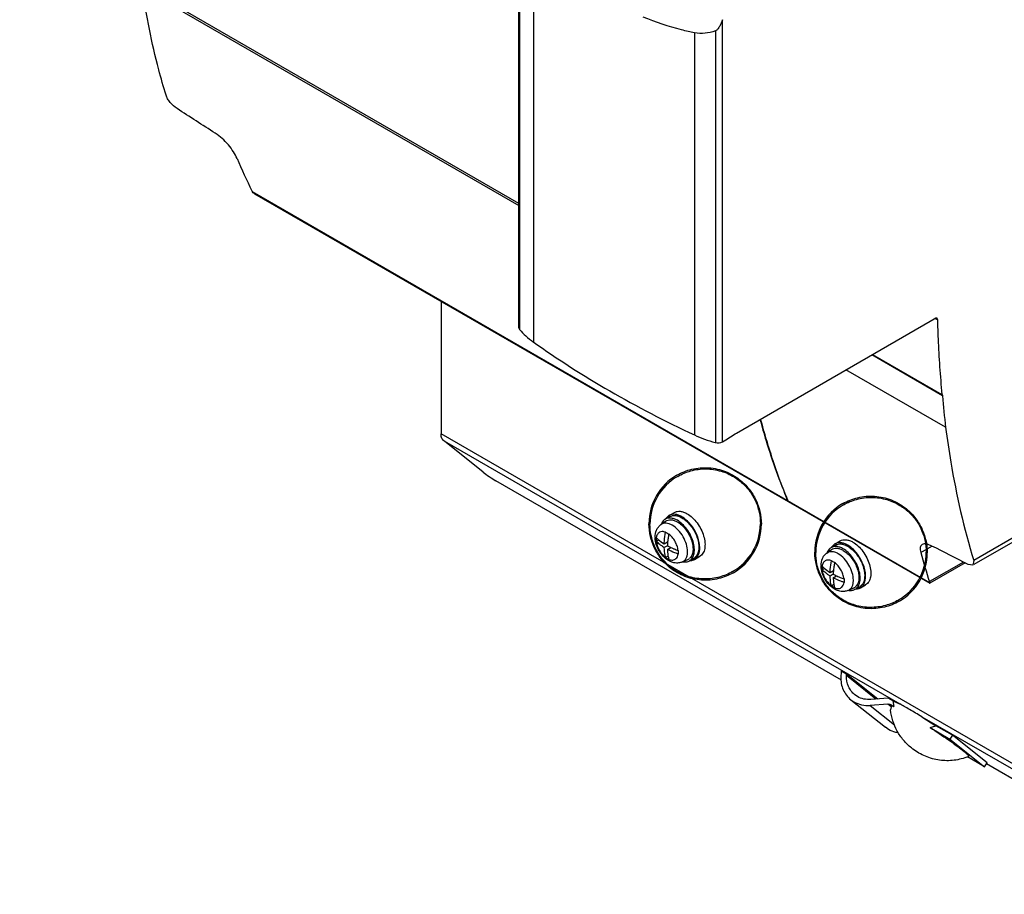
# Model space of a CAD drawing. Header units: millimetres. Extents: x 52 to 324, y 40 to 484.
# Tile 1 of 4: x 52 to 207, y 47 to 185. Entities that reach past the tile are written whole.
import ezdxf

# ---------------------------------------------------------------- set-up
doc = ezdxf.new("R2010")
doc.units = ezdxf.units.MM
doc.header["$LTSCALE"] = 34.097837
doc.layers.get('0').update_dxf_attribs({"linetype": 'CONTINUOUS'})

msp = doc.modelspace()

# ---------------------------------------------------------------- linework, layer by layer
at = {"color": 7, "linetype": 'Continuous'}
for p, q in [((130.25, 155.7), (51.51, 201.17)), ((51.73, 200.7), (130.25, 155.36)), ((130.25, 136.05), (130.25, 201.45)), ((130.35, 200.82), (130.35, 135.8)), ((132.53, 197.3), (132.53, 133.85)), ((162.38, 118.09), (162.38, 184.7)), ((157.96, 182.62), (157.96, 119.16)), ((161.24, 182.93), (161.24, 117.95)), ((195.05, 95.85), (88.25, 157.51)), ((88.56, 157.24), (195.05, 95.76)), ((117.98, 140.25), (117.98, 119.33)), ((164.56, 119.47), (196.12, 137.69)), ((196.28, 137.31), (195.87, 137.55)), ((196.12, 137.69), (196.28, 137.31)), ((130.25, 136.05), (130.35, 135.8)), ((263.79, 135.03), (201.99, 99.35)), ((263.38, 134.14), (201.99, 98.7)), ((197.08, 125.35), (185.91, 131.8)), ((186.04, 131.87), (196.98, 125.56)), ((197.56, 120.37), (181.84, 129.45)), ((243.85, 46.67), (117.98, 119.33)), ((118.52, 118.16), (190.32, 76.71)), ((124.59, 113.31), (118.52, 118.16)), ((162.38, 118.09), (162.88, 118.4)), ((162.88, 118.4), (164.37, 119.34)), ((164.37, 119.34), (164.56, 119.47)), ((181.14, 80.46), (126.62, 111.93)), ((153.35, 105.87), (154.05, 106.28)), ((153.95, 106.46), (154.78, 106.94)), ((152.65, 105.01), (153.39, 105.55)), ((151.92, 102.38), (152.31, 102.6)), ((153.18, 101.96), (153.71, 102.27)), ((153.68, 101.68), (153.18, 101.39)), ((153.59, 102.2), (153.7, 102.13)), ((153.68, 101.11), (154.21, 101.41)), ((154.09, 101.47), (154.09, 101.34)), ((178.81, 100.52), (179.55, 101.06)), ((179.51, 101.38), (180.22, 101.79)), ((180.12, 101.97), (180.95, 102.45)), ((193.64, 100.63), (195.39, 101.63)), ((153.79, 100.03), (153.4, 99.81)), ((156.05, 99.13), (156.88, 99.5)), ((157.14, 99.29), (157.85, 99.7)), ((157.95, 99.53), (158.78, 100.01)), ((178.08, 97.89), (178.47, 98.11)), ((200.38, 99.11), (195.02, 96.01)), ((200.63, 98.98), (195.05, 95.76)), ((201.87, 98.63), (201.11, 98.74)), ((201.99, 99.35), (201.87, 98.63)), ((179.34, 97.47), (179.87, 97.78)), ((179.84, 97.19), (179.34, 96.9)), ((179.75, 97.71), (179.87, 97.64)), ((179.84, 96.62), (180.37, 96.92)), ((180.25, 96.98), (180.25, 96.85)), ((179.95, 95.54), (179.57, 95.32)), ((182.21, 94.63), (183.05, 95.01)), ((183.31, 94.8), (184.02, 95.21)), ((184.12, 95.04), (184.95, 95.52)), ((195.05, 95.76), (195.05, 95.76)), ((181.07, 81.75), (181.01, 81.01)), ((181.11, 81.9), (181.07, 81.75)), ((181.92, 81.43), (181.11, 81.9)), ((181.91, 81.18), (181.92, 81.43)), ((186.55, 77.47), (181.91, 81.18)), ((186.85, 77.49), (181.92, 81.43)), ((183.65, 77.87), (183.24, 78.15)), ((182.61, 77.37), (183.11, 77.04)), ((182.61, 77.37), (188.07, 73.02)), ((188.43, 76.69), (185.67, 76.48)), ((185.67, 76.48), (189.52, 73.41)), ((188.52, 77.62), (185.78, 77.41)), ((188.96, 76.26), (188.43, 76.69)), ((189.23, 77.21), (188.52, 77.62)), ((188.85, 76.6), (189.38, 76.29)), ((189.11, 76.39), (188.85, 76.6)), ((188.96, 76.26), (188.89, 75.77)), ((189.11, 76.39), (189.38, 76.29)), ((189.23, 77.21), (190.31, 76.71)), ((189.23, 77.21), (189.38, 76.29)), ((193.79, 74.7), (193.81, 74.69)), ((193.81, 74.69), (224.26, 57.11)), ((193.81, 74.69), (196.04, 73.28)), ((188.56, 72.68), (188.07, 73.02)), ((195.11, 72.99), (196.04, 73.28)), ((198.64, 71.77), (196.04, 73.28)), ((195.11, 72.99), (198.25, 71.17)), ((198.64, 71.77), (198.25, 71.17)), ((204.1, 67.42), (198.64, 71.77)), ((198.25, 71.17), (203.71, 66.81)), ((203.71, 66.81), (201.01, 68.37)), ((203.71, 66.81), (204.1, 67.42)), ((222.83, 56.39), (204.01, 67.26))]:
    msp.add_line(p, q, dxfattribs=at)
for centre, radius, start, end in [((89.4, 158.34), 1.42, 206.2464, 209.2371), ((337.12, 136.39), 140.48, 184.5083, 186.5498), ((159.61, 105.17), 8.84, 120.0253, 180.0487), ((159.66, 105.07), 8.73, 119.9741, 179.9506), ((185.77, 100.68), 8.84, 120.0253, 180.0487), ((185.82, 100.58), 8.73, 119.9741, 179.9506), ((153.99, 104.76), 1.29, 120.038, 132.2656), ((154.84, 105.1), 1.64, 144.7819, 147.5465), ((154.62, 105.31), 1.33, 118.1272, 121.8625), ((159.61, 105.17), 8.73, 299.9742, 359.9507), ((159.66, 105.07), 8.84, 300.0253, 0.0487), ((155.07, 103.03), 3.32, 180.0069, 181.9472), ((160.29, 102.66), 8.37, 178.6022, 179.543), ((160.19, 102.66), 8.28, 179.5276, 180), ((159.9, 102.66), 7.99, 179.9807, 181.4354), ((159.9, 102.67), 7.98, 177.9823, 178.3796), ((160.43, 102.66), 8.51, 178.4109, 178.5967), ((157.3, 110.03), 7.34, 237.9151, 238.5404), ((157.53, 110.4), 7.78, 238.5579, 239.5513), ((157.83, 110.91), 8.37, 239.5296, 241.4041), ((163.74, 101.37), 10.07, 172.6422, 174.7592), ((157.73, 110.72), 8.15, 241.4207, 242.0038), ((159.25, 102.65), 7.34, 181.4601, 182.0855), ((163.09, 101.43), 9.42, 174.8855, 178.4908), ((158.32, 110.23), 9.73, 241.5014, 242.9937), ((163.45, 101.4), 9.78, 174.7685, 174.8974), ((158.1, 109.82), 9.27, 243.0349, 245.1308), ((158.36, 110.36), 9.87, 245.1113, 245.2368), ((158.46, 110.58), 10.11, 245.2439, 247.3517), ((180.15, 100.27), 1.29, 120.038, 132.2656), ((181, 100.61), 1.64, 144.7819, 147.5465), ((180.78, 100.82), 1.33, 118.1272, 121.8625), ((156.05, 103.04), 4.19, 212.9793, 215.1594), ((157.3, 106.02), 7.34, 237.9151, 238.5404), ((157.73, 106.73), 8.16, 238.5668, 241.4343), ((157.73, 106.72), 8.15, 241.4207, 242.0038), ((159.13, 111.78), 12.01, 251.3416, 251.8404), ((163.53, 100.66), 8.15, 177.9968, 178.5799), ((163.72, 100.66), 8.34, 178.5953, 180.0085), ((163.37, 100.66), 7.99, 179.9807, 181.4354), ((162.72, 100.64), 7.34, 181.4601, 182.0855), ((156.41, 100.57), 1.18, 293.8876, 307.5675), ((157.22, 100.8), 1.27, 299.9869, 307.5996), ((157.29, 100.68), 1.33, 299.9961, 301.8625), ((157.04, 100.9), 1.67, 324.8071, 329.6895), ((185.77, 100.68), 8.73, 299.9742, 359.9507), ((185.82, 100.58), 8.84, 300.0253, 0.0487), ((156.51, 101.29), 2.18, 256.6468, 257.7007), ((156.48, 101.16), 2.05, 257.6638, 262.2836), ((156.5, 100.41), 1.29, 289.9877, 299.9397), ((157.22, 100.98), 1.64, 272.4644, 275.205), ((181.23, 98.54), 3.32, 180.0069, 181.9472), ((186.06, 98.18), 7.98, 177.9823, 178.3796), ((186.59, 98.17), 8.51, 178.4109, 178.5967), ((186.45, 98.17), 8.37, 178.6022, 179.543), ((186.36, 98.17), 8.28, 179.5276, 180), ((186.07, 98.17), 7.99, 179.9807, 181.4354), ((185.42, 98.15), 7.34, 181.4601, 182.0855), ((183.47, 105.54), 7.34, 237.9151, 238.5404), ((183.69, 105.91), 7.78, 238.5579, 239.5513), ((183.99, 106.42), 8.37, 239.5296, 241.4041), ((189.9, 96.88), 10.07, 172.6422, 174.7592), ((183.89, 106.23), 8.15, 241.4207, 242.0038), ((189.25, 96.94), 9.42, 174.8855, 178.4908), ((184.48, 105.73), 9.73, 241.5014, 242.9937), ((189.61, 96.91), 9.78, 174.7685, 174.8974), ((184.27, 105.33), 9.27, 243.0349, 245.1308), ((184.52, 105.87), 9.87, 245.1113, 245.2368), ((184.62, 106.09), 10.11, 245.2439, 247.3517), ((189.69, 96.17), 8.15, 177.9968, 178.5799), ((189.88, 96.17), 8.34, 178.5953, 180.0085), ((182.21, 98.55), 4.19, 212.9793, 215.1594), ((183.47, 101.53), 7.34, 237.9151, 238.5404), ((183.89, 102.24), 8.16, 238.5668, 241.4343), ((183.89, 102.23), 8.15, 241.4207, 242.0038), ((185.29, 107.29), 12.01, 251.3416, 251.8404), ((189.53, 96.17), 7.99, 179.9807, 181.4354), ((188.88, 96.15), 7.34, 181.4601, 182.0855), ((182.57, 96.08), 1.18, 293.8876, 307.5675), ((182.67, 95.92), 1.29, 289.9877, 299.9397), ((183.38, 96.49), 1.64, 272.4644, 275.205), ((183.38, 96.31), 1.27, 299.9869, 307.5996), ((183.45, 96.19), 1.33, 299.9961, 301.8625), ((183.2, 96.41), 1.67, 324.8071, 329.6895), ((182.67, 96.8), 2.18, 256.6468, 257.7007), ((182.64, 96.67), 2.05, 257.6638, 262.2836), ((197.81, 76.56), 8.81, 290.3033, 292.4185)]:
    msp.add_arc(centre, radius, start, end, dxfattribs=at)
for centre, major_axis, ratio, start_param, end_param in [((199.31, 278.82), (74.79, 158.62), 0.625236, -3.648185, -3.603952), ((147.33, 141.38), (19.05, 0.68), 0.599746, -2.691621, -2.482123), ((271.33, 205.07), (179.18, 6.41), 0.599746, 3.804998, 4.006058), ((169.95, 128.32), (19.05, 0.68), 0.599746, -2.27307, -2.067257), ((161.69, 118.49), (0.986, 0.035), 0.599746, -2.064853, -0.810469), ((125.7, 112.7), (1.67, -1.13), 0.075148, -2.243581, -0.936209), ((330.26, 226.1), (110.83, 164.35), 0.52499, -3.568787, -3.529835)]:
    msp.add_ellipse(centre, major_axis=major_axis, ratio=ratio, start_param=start_param, end_param=end_param, dxfattribs=at)
for points, knots in [([(74.6, 172.77), (74.19, 174.11), (72.6, 179.66), (71.47, 185.34), (70.83, 189.67)], [0, 0, 0, 0, 0.242728, 1, 1, 1, 1]), ([(157.96, 182.62), (157.28, 182.76), (154.53, 183.41), (151.84, 184.3), (149.87, 185.12)], [0, 0, 0, 0, 0.247721, 1, 1, 1, 1]), ([(162.38, 184.7), (162.27, 184.35), (162.05, 183.83), (161.65, 183.23), (161.4, 182.98), (161.24, 182.93)], [0, 0, 0, 0, 0.52384, 0.771846, 1, 1, 1, 1]), ([(161.24, 182.93), (160.71, 182.75), (159.63, 182.48), (158.5, 182.51), (157.96, 182.62)], [0, 0, 0, 0, 0.501652, 1, 1, 1, 1]), ([(76.32, 170.67), (75.91, 170.93), (75.38, 171.44), (74.85, 172.18), (74.66, 172.58), (74.6, 172.77)], [0, 0, 0, 0, 0.524971, 0.782595, 1, 1, 1, 1]), ([(85.79, 162.81), (85.64, 163.17), (85.22, 163.92), (84.43, 164.98), (83.47, 165.97), (82.74, 166.54), (82.36, 166.78)], [0, 0, 0, 0, 0.220461, 0.478416, 0.748612, 1, 1, 1, 1]), ([(88.56, 157.24), (88.53, 157.26), (88.41, 157.33), (88.3, 157.43), (88.25, 157.51)], [0, 0, 0, 0, 0.258703, 1, 1, 1, 1]), ([(196.28, 137.31), (196.3, 136.31), (196.43, 132.39), (196.7, 128.47), (196.98, 125.56)], [0, 0, 0, 0, 0.253765, 1, 1, 1, 1]), ([(196.98, 125.56), (196.99, 125.55), (197.05, 125.5), (197.07, 125.41), (197.08, 125.35)], [0, 0, 0, 0, 0.223998, 1, 1, 1, 1]), ([(168.28, 121.59), (168.58, 120.47), (169.83, 116.12), (171.37, 111.86), (172.69, 108.76)], [0, 0, 0, 0, 0.256201, 1, 1, 1, 1]), ([(172.69, 108.76), (172.27, 109.79), (170.64, 114.02), (169.28, 118.35), (168.39, 121.66)], [0, 0, 0, 0, 0.2447, 1, 1, 1, 1]), ([(197.56, 120.37), (197.8, 118.53), (198.85, 111.45), (200.45, 104.44), (201.99, 99.35)], [0, 0, 0, 0, 0.258163, 1, 1, 1, 1]), ([(118.52, 118.16), (118.43, 118.21), (118.28, 118.34), (118.1, 118.62), (118, 118.95), (117.98, 119.2), (117.98, 119.33)], [0, 0, 0, 0, 0.218054, 0.451339, 0.71054, 1, 1, 1, 1]), ([(155.19, 112.82), (155.91, 113.24), (157.55, 113.89), (160.22, 114.12), (162.83, 113.53), (164.99, 112.3), (166.59, 110.71), (167.68, 108.97), (168.34, 107.08), (168.5, 105.76), (168.5, 105.07)], [0, 0, 0, 0, 0.135462, 0.280736, 0.425654, 0.561345, 0.6782, 0.786301, 0.889777, 1, 1, 1, 1]), ([(155.3, 112.63), (155.94, 113), (157.39, 113.61), (159.75, 113.92), (162.11, 113.56), (164.16, 112.66), (165.75, 111.42), (166.92, 110.02), (167.72, 108.52), (168.23, 106.89), (168.34, 105.75), (168.34, 105.16)], [0, 0, 0, 0, 0.123389, 0.25618, 0.389251, 0.512543, 0.622254, 0.720329, 0.811717, 0.902206, 1, 1, 1, 1]), ([(181.35, 108.33), (182.08, 108.75), (183.71, 109.4), (186.38, 109.63), (188.99, 109.04), (191.16, 107.81), (192.76, 106.22), (193.84, 104.48), (194.5, 102.59), (194.66, 101.26), (194.66, 100.58)], [0, 0, 0, 0, 0.135462, 0.280736, 0.425654, 0.561345, 0.6782, 0.786301, 0.889777, 1, 1, 1, 1]), ([(181.46, 108.14), (182.1, 108.51), (183.55, 109.12), (185.92, 109.42), (188.27, 109.07), (190.32, 108.17), (191.92, 106.93), (193.08, 105.53), (193.88, 104.03), (194.39, 102.4), (194.51, 101.26), (194.51, 100.67)], [0, 0, 0, 0, 0.123389, 0.25618, 0.389251, 0.512543, 0.622254, 0.720329, 0.811717, 0.902206, 1, 1, 1, 1]), ([(153.12, 105.71), (153.09, 105.68), (152.97, 105.56), (152.87, 105.42), (152.81, 105.3)], [0, 0, 0, 0, 0.242565, 1, 1, 1, 1]), ([(155.25, 105.69), (155.08, 105.78), (154.75, 105.94), (154.24, 106.06), (153.76, 106.05), (153.47, 105.95), (153.35, 105.87)], [0, 0, 0, 0, 0.28964, 0.549109, 0.782235, 1, 1, 1, 1]), ([(153.39, 105.55), (153.51, 105.63), (153.78, 105.76), (154.25, 105.8), (154.75, 105.69), (155.08, 105.54), (155.25, 105.44)], [0, 0, 0, 0, 0.218398, 0.44985, 0.708525, 1, 1, 1, 1]), ([(153.92, 106.43), (153.88, 106.41), (153.72, 106.3), (153.59, 106.16), (153.5, 106.04)], [0, 0, 0, 0, 0.245506, 1, 1, 1, 1]), ([(155.95, 106.26), (155.78, 106.36), (155.44, 106.52), (154.91, 106.65), (154.42, 106.65), (154.12, 106.55), (153.99, 106.48)], [0, 0, 0, 0, 0.289054, 0.548603, 0.782238, 1, 1, 1, 1]), ([(154.05, 106.28), (154.18, 106.35), (154.47, 106.46), (154.94, 106.47), (155.45, 106.35), (155.79, 106.19), (155.95, 106.09)], [0, 0, 0, 0, 0.217767, 0.450898, 0.710371, 1, 1, 1, 1]), ([(154.78, 106.94), (154.92, 107.01), (155.22, 107.12), (155.72, 107.13), (156.26, 107.01), (156.61, 106.84), (156.78, 106.74)], [0, 0, 0, 0, 0.217785, 0.450918, 0.710309, 1, 1, 1, 1]), ([(157.14, 99.29), (157.33, 99.4), (157.68, 99.75), (157.93, 100.5), (157.95, 101.39), (157.75, 102.37), (157.35, 103.37), (156.77, 104.31), (156.07, 105.1), (155.53, 105.52), (155.25, 105.69)], [0, 0, 0, 0, 0.08693, 0.1864, 0.303789, 0.437601, 0.582101, 0.729419, 0.871171, 1, 1, 1, 1]), ([(158.48, 100.06), (158.72, 100.48), (158.84, 101.32), (158.68, 102.41), (158.28, 103.65), (157.59, 104.81), (156.7, 105.74), (156.21, 106.11), (155.95, 106.26)], [0, 0, 0, 0, 0.203788, 0.328326, 0.46357, 0.74377, 0.877604, 1, 1, 1, 1]), ([(155.95, 106.09), (156.2, 105.95), (156.67, 105.6), (157.52, 104.7), (158.17, 103.6), (158.55, 102.41), (158.7, 101.36), (158.57, 100.57), (158.33, 100.17)], [0, 0, 0, 0, 0.122741, 0.257024, 0.537871, 0.673141, 0.797415, 1, 1, 1, 1]), ([(156.78, 106.74), (157.08, 106.57), (157.65, 106.12), (158.39, 105.29), (159, 104.3), (159.42, 103.25), (159.63, 102.21), (159.61, 101.27), (159.35, 100.49), (158.98, 100.12), (158.78, 100.01)], [0, 0, 0, 0, 0.128832, 0.270571, 0.417889, 0.562386, 0.696201, 0.813591, 0.913064, 1, 1, 1, 1]), ([(164.08, 97.42), (163.35, 97), (161.72, 96.34), (159.05, 96.12), (156.44, 96.7), (154.27, 97.94), (152.67, 99.52), (151.59, 101.26), (150.93, 103.15), (150.77, 104.48), (150.77, 105.16)], [0, 0, 0, 0, 0.135462, 0.280736, 0.425654, 0.561345, 0.6782, 0.786301, 0.889777, 1, 1, 1, 1]), ([(163.97, 97.6), (163.33, 97.23), (161.88, 96.63), (159.52, 96.32), (157.16, 96.67), (155.11, 97.57), (153.51, 98.81), (152.35, 100.21), (151.55, 101.72), (151.04, 103.34), (150.93, 104.48), (150.93, 105.07)], [0, 0, 0, 0, 0.123389, 0.25618, 0.389251, 0.512543, 0.622254, 0.720329, 0.811717, 0.902206, 1, 1, 1, 1]), ([(151.74, 103.03), (151.74, 103.41), (151.84, 103.98), (152.23, 104.63), (152.5, 104.9), (152.65, 105.01)], [0, 0, 0, 0, 0.501316, 0.750056, 1, 1, 1, 1]), ([(154.45, 104.9), (154.29, 105), (153.97, 105.15), (153.48, 105.25), (153.03, 105.21), (152.76, 105.09), (152.65, 105.01)], [0, 0, 0, 0, 0.291535, 0.550128, 0.781594, 1, 1, 1, 1]), ([(152.81, 105.3), (152.8, 105.28), (152.75, 105.19), (152.72, 105.1), (152.69, 105.02)], [0, 0, 0, 0, 0.243846, 1, 1, 1, 1]), ([(156.86, 100.74), (156.86, 101.13), (156.71, 101.96), (156.2, 103.13), (155.44, 104.16), (154.8, 104.71), (154.45, 104.9)], [0, 0, 0, 0, 0.237238, 0.500001, 0.762763, 1, 1, 1, 1]), ([(155.25, 105.44), (155.48, 105.31), (155.93, 104.97), (156.72, 104.11), (157.33, 103.06), (157.66, 101.94), (157.77, 100.97), (157.62, 100.23), (157.37, 99.89)], [0, 0, 0, 0, 0.123949, 0.259712, 0.542789, 0.678105, 0.801422, 1, 1, 1, 1]), ([(153.83, 99.36), (153.53, 99.54), (152.98, 100), (152.33, 100.87), (151.89, 101.86), (151.76, 102.57), (151.75, 102.92)], [0, 0, 0, 0, 0.24418, 0.499503, 0.755013, 1, 1, 1, 1]), ([(151.92, 102.95), (152.01, 102.86), (152.4, 102.49), (152.83, 102.18), (153.18, 101.96)], [0, 0, 0, 0, 0.237693, 1, 1, 1, 1]), ([(153.4, 103.8), (153.23, 103.86), (152.9, 103.95), (152.39, 103.84), (152.04, 103.46), (151.95, 103.12), (151.93, 102.94)], [0, 0, 0, 0, 0.269215, 0.499998, 0.730783, 1, 1, 1, 1]), ([(153.18, 101.96), (153.18, 102.11), (153.22, 102.73), (153.31, 103.35), (153.4, 103.81)], [0, 0, 0, 0, 0.240596, 1, 1, 1, 1]), ([(153.9, 103.52), (153.88, 103.45), (153.83, 103.16), (153.78, 102.88), (153.75, 102.66)], [0, 0, 0, 0, 0.253816, 1, 1, 1, 1]), ([(155.37, 100.95), (155.35, 101.19), (155.22, 101.69), (154.9, 102.38), (154.46, 103.01), (154.09, 103.36), (153.9, 103.51)], [0, 0, 0, 0, 0.241433, 0.500001, 0.758568, 1, 1, 1, 1]), ([(180.95, 102.45), (181.08, 102.52), (181.38, 102.63), (181.89, 102.64), (182.42, 102.51), (182.77, 102.35), (182.95, 102.25)], [0, 0, 0, 0, 0.217785, 0.450918, 0.710309, 1, 1, 1, 1]), ([(152.7, 101.71), (152.63, 101.76), (152.36, 101.97), (152.1, 102.2), (151.92, 102.38)], [0, 0, 0, 0, 0.258578, 1, 1, 1, 1]), ([(151.93, 102.37), (151.96, 102.09), (152.11, 101.53), (152.37, 101.01), (152.53, 100.76)], [0, 0, 0, 0, 0.483191, 1, 1, 1, 1]), ([(153.18, 101.39), (153.14, 101.42), (152.98, 101.52), (152.82, 101.63), (152.7, 101.71)], [0, 0, 0, 0, 0.254024, 1, 1, 1, 1]), ([(153.4, 99.81), (153.37, 99.93), (153.25, 100.45), (153.19, 100.98), (153.18, 101.39)], [0, 0, 0, 0, 0.237714, 1, 1, 1, 1]), ([(153.68, 101.11), (153.68, 100.97), (153.71, 100.43), (153.79, 99.9), (153.9, 99.52)], [0, 0, 0, 0, 0.262767, 1, 1, 1, 1]), ([(155.28, 100.41), (155.14, 100.46), (154.59, 100.66), (154.06, 100.9), (153.68, 101.11)], [0, 0, 0, 0, 0.258915, 1, 1, 1, 1]), ([(154.57, 101.25), (154.63, 101.23), (154.9, 101.12), (155.18, 101.02), (155.38, 100.95)], [0, 0, 0, 0, 0.246097, 1, 1, 1, 1]), ([(179.29, 101.22), (179.26, 101.19), (179.13, 101.07), (179.04, 100.93), (178.98, 100.81)], [0, 0, 0, 0, 0.242565, 1, 1, 1, 1]), ([(181.41, 101.2), (181.24, 101.29), (180.91, 101.45), (180.4, 101.57), (179.92, 101.56), (179.63, 101.46), (179.51, 101.38)], [0, 0, 0, 0, 0.28964, 0.549109, 0.782235, 1, 1, 1, 1]), ([(179.55, 101.06), (179.67, 101.14), (179.94, 101.27), (180.41, 101.31), (180.92, 101.2), (181.24, 101.05), (181.41, 100.95)], [0, 0, 0, 0, 0.218398, 0.44985, 0.708525, 1, 1, 1, 1]), ([(180.08, 101.94), (180.04, 101.92), (179.88, 101.81), (179.75, 101.67), (179.67, 101.55)], [0, 0, 0, 0, 0.245506, 1, 1, 1, 1]), ([(182.12, 101.77), (181.94, 101.87), (181.6, 102.03), (181.08, 102.16), (180.58, 102.16), (180.28, 102.06), (180.15, 101.99)], [0, 0, 0, 0, 0.289054, 0.548603, 0.782238, 1, 1, 1, 1]), ([(180.22, 101.79), (180.34, 101.86), (180.63, 101.97), (181.11, 101.98), (181.62, 101.86), (181.95, 101.7), (182.12, 101.6)], [0, 0, 0, 0, 0.217767, 0.450898, 0.710371, 1, 1, 1, 1]), ([(183.31, 94.8), (183.5, 94.91), (183.84, 95.26), (184.09, 96.01), (184.11, 96.9), (183.91, 97.88), (183.51, 98.88), (182.93, 99.82), (182.24, 100.61), (181.69, 101.03), (181.41, 101.2)], [0, 0, 0, 0, 0.08693, 0.1864, 0.303789, 0.437601, 0.582101, 0.729419, 0.871171, 1, 1, 1, 1]), ([(184.64, 95.57), (184.89, 95.99), (185, 96.83), (184.84, 97.92), (184.44, 99.16), (183.76, 100.32), (182.87, 101.25), (182.37, 101.62), (182.12, 101.77)], [0, 0, 0, 0, 0.203788, 0.328326, 0.46357, 0.74377, 0.877604, 1, 1, 1, 1]), ([(182.12, 101.6), (182.36, 101.46), (182.84, 101.11), (183.68, 100.21), (184.34, 99.1), (184.71, 97.92), (184.86, 96.87), (184.74, 96.08), (184.49, 95.68)], [0, 0, 0, 0, 0.122741, 0.257024, 0.537871, 0.673141, 0.797415, 1, 1, 1, 1]), ([(182.95, 102.25), (183.24, 102.08), (183.82, 101.63), (184.55, 100.8), (185.16, 99.81), (185.58, 98.76), (185.8, 97.72), (185.77, 96.78), (185.51, 96), (185.15, 95.63), (184.95, 95.52)], [0, 0, 0, 0, 0.128832, 0.270571, 0.417889, 0.562386, 0.696201, 0.813591, 0.913064, 1, 1, 1, 1]), ([(193.87, 101.87), (193.79, 101.82), (193.65, 101.69), (193.55, 101.39), (193.55, 101.02), (193.6, 100.76), (193.64, 100.63)], [0, 0, 0, 0, 0.20127, 0.41995, 0.682849, 1, 1, 1, 1]), ([(195.39, 101.63), (195.23, 101.71), (194.95, 101.84), (194.45, 101.99), (194.06, 101.98), (193.87, 101.87)], [0, 0, 0, 0, 0.324677, 0.598533, 1, 1, 1, 1]), ([(152.62, 100.63), (152.68, 100.55), (152.91, 100.25), (153.18, 99.98), (153.4, 99.81)], [0, 0, 0, 0, 0.261329, 1, 1, 1, 1]), ([(153.9, 99.53), (154.09, 99.45), (154.41, 99.38), (154.8, 99.47), (154.96, 99.58), (155.03, 99.64)], [0, 0, 0, 0, 0.535652, 0.770581, 1, 1, 1, 1]), ([(155.03, 99.64), (155.12, 99.73), (155.28, 99.96), (155.35, 100.23), (155.37, 100.38)], [0, 0, 0, 0, 0.465925, 1, 1, 1, 1]), ([(156.05, 99.13), (156.17, 99.18), (156.41, 99.35), (156.68, 99.72), (156.83, 100.2), (156.86, 100.55), (156.86, 100.74)], [0, 0, 0, 0, 0.218405, 0.44987, 0.708464, 1, 1, 1, 1]), ([(157.37, 99.89), (157.35, 99.87), (157.28, 99.77), (157.19, 99.69), (157.12, 99.64)], [0, 0, 0, 0, 0.255429, 1, 1, 1, 1]), ([(157.37, 99.35), (157.42, 99.35), (157.62, 99.38), (157.82, 99.45), (157.95, 99.53)], [0, 0, 0, 0, 0.257656, 1, 1, 1, 1]), ([(158.33, 100.17), (158.31, 100.14), (158.21, 100), (158.09, 99.87), (157.99, 99.79)], [0, 0, 0, 0, 0.258295, 1, 1, 1, 1]), ([(157.99, 99.55), (158.03, 99.57), (158.18, 99.68), (158.32, 99.82), (158.4, 99.94)], [0, 0, 0, 0, 0.245506, 1, 1, 1, 1]), ([(190.24, 92.93), (189.52, 92.51), (187.88, 91.85), (185.22, 91.63), (182.6, 92.21), (180.44, 93.45), (178.84, 95.03), (177.75, 96.77), (177.09, 98.66), (176.94, 99.99), (176.94, 100.67)], [0, 0, 0, 0, 0.135462, 0.280736, 0.425654, 0.561345, 0.6782, 0.786301, 0.889777, 1, 1, 1, 1]), ([(190.14, 93.11), (189.49, 92.74), (188.04, 92.14), (185.68, 91.83), (183.32, 92.18), (181.27, 93.08), (179.68, 94.32), (178.51, 95.72), (177.71, 97.22), (177.21, 98.85), (177.09, 99.99), (177.09, 100.58)], [0, 0, 0, 0, 0.123389, 0.25618, 0.389251, 0.512543, 0.622254, 0.720329, 0.811717, 0.902206, 1, 1, 1, 1]), ([(177.91, 98.54), (177.91, 98.92), (178.01, 99.49), (178.39, 100.14), (178.66, 100.41), (178.81, 100.52)], [0, 0, 0, 0, 0.501316, 0.750056, 1, 1, 1, 1]), ([(179.57, 99.31), (179.4, 99.37), (179.06, 99.46), (178.56, 99.35), (178.21, 98.97), (178.11, 98.63), (178.09, 98.45)], [0, 0, 0, 0, 0.269215, 0.499998, 0.730783, 1, 1, 1, 1]), ([(180.62, 100.41), (180.46, 100.51), (180.14, 100.66), (179.65, 100.76), (179.19, 100.72), (178.93, 100.6), (178.81, 100.52)], [0, 0, 0, 0, 0.291535, 0.550128, 0.781594, 1, 1, 1, 1]), ([(178.98, 100.81), (178.96, 100.79), (178.92, 100.7), (178.88, 100.61), (178.85, 100.53)], [0, 0, 0, 0, 0.243846, 1, 1, 1, 1]), ([(183.02, 96.25), (183.02, 96.64), (182.87, 97.47), (182.36, 98.64), (181.6, 99.67), (180.96, 100.22), (180.62, 100.41)], [0, 0, 0, 0, 0.237238, 0.500001, 0.762763, 1, 1, 1, 1]), ([(181.41, 100.95), (181.64, 100.82), (182.09, 100.48), (182.89, 99.62), (183.49, 98.57), (183.82, 97.45), (183.93, 96.48), (183.79, 95.74), (183.53, 95.4)], [0, 0, 0, 0, 0.123949, 0.259712, 0.542789, 0.678105, 0.801422, 1, 1, 1, 1]), ([(155.29, 98.95), (155.03, 98.94), (154.52, 99.01), (154.05, 99.23), (153.83, 99.36)], [0, 0, 0, 0, 0.49566, 1, 1, 1, 1]), ([(156.05, 99.13), (155.99, 99.1), (155.74, 99), (155.48, 98.96), (155.29, 98.95)], [0, 0, 0, 0, 0.252679, 1, 1, 1, 1]), ([(156.21, 99.13), (156.27, 99.12), (156.52, 99.1), (156.77, 99.14), (156.94, 99.2)], [0, 0, 0, 0, 0.264891, 1, 1, 1, 1]), ([(179.99, 94.87), (179.69, 95.05), (179.14, 95.51), (178.5, 96.38), (178.05, 97.37), (177.92, 98.08), (177.91, 98.43)], [0, 0, 0, 0, 0.24418, 0.499503, 0.755013, 1, 1, 1, 1]), ([(178.08, 98.46), (178.17, 98.37), (178.56, 98), (179, 97.69), (179.34, 97.47)], [0, 0, 0, 0, 0.237693, 1, 1, 1, 1]), ([(178.87, 97.22), (178.8, 97.27), (178.52, 97.48), (178.26, 97.71), (178.08, 97.89)], [0, 0, 0, 0, 0.258578, 1, 1, 1, 1]), ([(178.09, 97.88), (178.12, 97.6), (178.27, 97.04), (178.53, 96.52), (178.7, 96.27)], [0, 0, 0, 0, 0.483191, 1, 1, 1, 1]), ([(179.34, 97.47), (179.35, 97.62), (179.38, 98.24), (179.47, 98.86), (179.57, 99.32)], [0, 0, 0, 0, 0.240596, 1, 1, 1, 1]), ([(180.06, 99.03), (180.05, 98.96), (179.99, 98.67), (179.94, 98.39), (179.92, 98.17)], [0, 0, 0, 0, 0.253816, 1, 1, 1, 1]), ([(181.54, 96.46), (181.51, 96.7), (181.39, 97.2), (181.06, 97.89), (180.62, 98.52), (180.26, 98.87), (180.06, 99.02)], [0, 0, 0, 0, 0.241433, 0.500001, 0.758568, 1, 1, 1, 1]), ([(179.34, 96.9), (179.3, 96.93), (179.14, 97.03), (178.98, 97.13), (178.87, 97.22)], [0, 0, 0, 0, 0.254024, 1, 1, 1, 1]), ([(179.57, 95.32), (179.53, 95.44), (179.41, 95.96), (179.35, 96.49), (179.34, 96.9)], [0, 0, 0, 0, 0.237714, 1, 1, 1, 1]), ([(179.84, 96.62), (179.84, 96.48), (179.87, 95.94), (179.96, 95.41), (180.06, 95.03)], [0, 0, 0, 0, 0.262767, 1, 1, 1, 1]), ([(181.45, 95.92), (181.3, 95.97), (180.75, 96.17), (180.22, 96.41), (179.84, 96.62)], [0, 0, 0, 0, 0.258915, 1, 1, 1, 1]), ([(180.73, 96.76), (180.79, 96.73), (181.06, 96.63), (181.34, 96.53), (181.55, 96.46)], [0, 0, 0, 0, 0.246097, 1, 1, 1, 1]), ([(178.79, 96.14), (178.84, 96.06), (179.07, 95.76), (179.34, 95.49), (179.57, 95.32)], [0, 0, 0, 0, 0.261329, 1, 1, 1, 1]), ([(181.45, 94.46), (181.2, 94.45), (180.68, 94.52), (180.21, 94.74), (179.99, 94.87)], [0, 0, 0, 0, 0.49566, 1, 1, 1, 1]), ([(180.06, 95.04), (180.26, 94.96), (180.57, 94.89), (180.97, 94.98), (181.12, 95.09), (181.19, 95.15)], [0, 0, 0, 0, 0.535652, 0.770581, 1, 1, 1, 1]), ([(181.19, 95.15), (181.29, 95.24), (181.45, 95.47), (181.52, 95.74), (181.54, 95.89)], [0, 0, 0, 0, 0.465925, 1, 1, 1, 1]), ([(182.21, 94.63), (182.34, 94.69), (182.58, 94.86), (182.84, 95.23), (182.99, 95.71), (183.02, 96.06), (183.02, 96.25)], [0, 0, 0, 0, 0.218405, 0.44987, 0.708464, 1, 1, 1, 1]), ([(183.53, 95.4), (183.51, 95.38), (183.44, 95.28), (183.36, 95.2), (183.29, 95.15)], [0, 0, 0, 0, 0.255429, 1, 1, 1, 1]), ([(183.53, 94.86), (183.58, 94.86), (183.79, 94.89), (183.98, 94.96), (184.12, 95.04)], [0, 0, 0, 0, 0.257656, 1, 1, 1, 1]), ([(184.15, 95.06), (184.19, 95.08), (184.35, 95.19), (184.48, 95.33), (184.56, 95.45)], [0, 0, 0, 0, 0.245506, 1, 1, 1, 1]), ([(184.49, 95.68), (184.47, 95.65), (184.37, 95.51), (184.26, 95.38), (184.16, 95.3)], [0, 0, 0, 0, 0.258295, 1, 1, 1, 1]), ([(195.02, 96.01), (195.02, 95.99), (195.04, 95.94), (195.05, 95.89), (195.05, 95.85)], [0, 0, 0, 0, 0.280966, 1, 1, 1, 1]), ([(195.05, 95.85), (195.05, 95.83), (195.04, 95.8), (195.05, 95.77), (195.05, 95.76), (195.05, 95.76)], [0, 0, 0, 0, 0.75415, 0.935599, 1, 1, 1, 1]), ([(182.21, 94.63), (182.15, 94.61), (181.91, 94.51), (181.64, 94.47), (181.45, 94.46)], [0, 0, 0, 0, 0.252679, 1, 1, 1, 1]), ([(182.37, 94.64), (182.43, 94.63), (182.68, 94.61), (182.93, 94.65), (183.11, 94.71)], [0, 0, 0, 0, 0.264891, 1, 1, 1, 1]), ([(181.01, 81.01), (181.01, 80.3), (181.2, 79.24), (181.89, 78.06), (182.36, 77.58), (182.61, 77.37)], [0, 0, 0, 0, 0.514669, 0.759616, 1, 1, 1, 1]), ([(183.24, 78.15), (183.03, 78.33), (182.64, 78.73), (182.06, 79.71), (181.9, 80.6), (181.91, 81.18)], [0, 0, 0, 0, 0.240384, 0.485331, 1, 1, 1, 1]), ([(185.78, 77.41), (185.41, 77.39), (184.66, 77.43), (183.96, 77.69), (183.65, 77.87)], [0, 0, 0, 0, 0.510677, 1, 1, 1, 1]), ([(183.11, 77.04), (183.48, 76.82), (184.32, 76.5), (185.22, 76.45), (185.67, 76.48)], [0, 0, 0, 0, 0.489323, 1, 1, 1, 1]), ([(188.43, 76.69), (188.46, 76.69), (188.61, 76.69), (188.76, 76.65), (188.85, 76.6)], [0, 0, 0, 0, 0.259995, 1, 1, 1, 1]), ([(189.11, 76.39), (189.09, 76.4), (189.06, 76.4), (189.02, 76.37), (188.98, 76.32), (188.97, 76.28), (188.96, 76.26)], [0, 0, 0, 0, 0.211072, 0.429213, 0.689663, 1, 1, 1, 1]), ([(193.79, 74.7), (193.15, 75.07), (192.25, 75.64), (191.08, 76.29), (190.56, 76.57), (190.32, 76.71)], [0, 0, 0, 0, 0.55665, 0.795176, 1, 1, 1, 1]), ([(192.17, 69.77), (191.71, 70.14), (190.87, 70.96), (189.87, 72.41), (189.19, 74.03), (188.95, 75.18), (188.89, 75.77)], [0, 0, 0, 0, 0.249895, 0.499883, 0.749921, 1, 1, 1, 1]), ([(190.12, 72.16), (189.98, 72.17), (189.44, 72.27), (188.92, 72.47), (188.56, 72.68)], [0, 0, 0, 0, 0.25503, 1, 1, 1, 1]), ([(195.11, 72.99), (196.09, 72.35), (197.48, 71.43), (199.17, 70.22), (199.9, 69.67), (200.21, 69.42)], [0, 0, 0, 0, 0.561968, 0.803958, 1, 1, 1, 1]), ([(200.86, 68.3), (200.14, 68.03), (198.63, 67.69), (196.3, 67.78), (194.45, 68.36), (193.1, 69.09), (192.47, 69.53), (192.17, 69.77)], [0, 0, 0, 0, 0.250019, 0.499971, 0.749845, 0.874909, 1, 1, 1, 1]), ([(200.21, 69.42), (200.3, 69.35), (200.46, 69.22), (200.69, 69.03), (200.87, 68.87), (201.01, 68.73), (201.11, 68.61), (201.17, 68.53), (201.19, 68.48), (201.2, 68.45), (201.19, 68.43), (201.17, 68.42), (201.17, 68.41)], [0, 0, 0, 0, 0.232255, 0.434711, 0.605778, 0.744504, 0.850435, 0.923933, 0.949324, 0.968372, 0.983732, 1, 1, 1, 1])]:
    msp.add_open_spline(points, degree=3, knots=knots, dxfattribs=at)
for points in [[(82.36, 166.78), (80.35, 168.07), (78.33, 169.37), (76.32, 170.67)], [(88.25, 157.51), (88.22, 157.56), (88.19, 157.6), (88.16, 157.65)], [(201.11, 98.74), (199.2, 99.7), (197.29, 100.67), (195.39, 101.63)]]:
    msp.add_open_spline(points, degree=3, dxfattribs=at)

doc.saveas('drawing.dxf')
